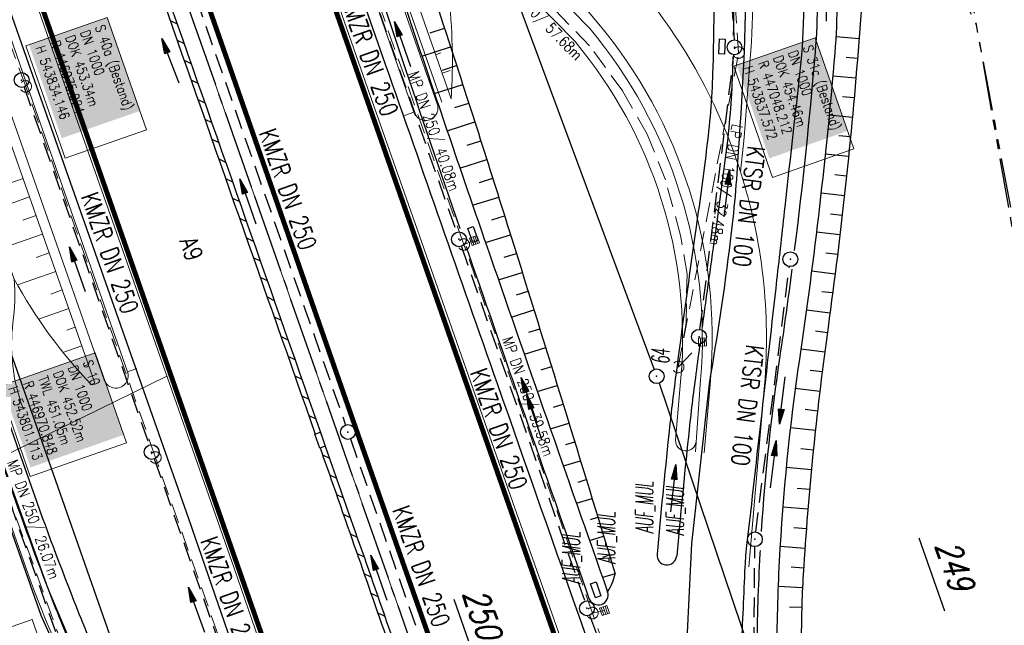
# Model space of a CAD drawing. Extents: x 446740 to 447511, y 442825 to 444215.
# Tile 56 of 94: x 446976 to 447076, y 443779 to 443840. Entities that reach past the tile are written whole.
import ezdxf
from ezdxf.enums import TextEntityAlignment as Align

# ---------------------------------------------------------------- set-up
doc = ezdxf.new("R2010")
doc.units = 0
doc.header["$LTSCALE"] = 2
doc.header["$MEASUREMENT"] = 0
for name, pattern in [('ACHSE', [5.5, 4, -0.5, 0.5, -0.5]), ('AUSGEZOGEN', [0]), ('GESTRICH-X2', [1.5, 1, -0.5]), ('PHANTOMX2', [5, 2.5, -0.5, 0.5, -0.5, 0.5, -0.5])]:
    doc.linetypes.add(name, pattern=pattern)
doc.layers.get('0').update_dxf_attribs({"linetype": 'AUSGEZOGEN'})
for name, color, linetype in [('200_ACHSEN', 7, 'CONTINUOUS'), ('204-FLSTNR-BAB', 7, 'AUSGEZOGEN'), ('204-GRENZL-BAB', 7, 'AUSGEZOGEN'), ('205-FLSTNR-BAB', 7, 'AUSGEZOGEN'), ('205-GRENZL-BAB', 7, 'AUSGEZOGEN'), ('205-GRENZP-BAB', 7, 'AUSGEZOGEN'), ('ACHSETOP', 250, 'ACHSE'), ('ANMERKUNG', 7, 'CONTINUOUS'), ('Beschriftung', 7, 'CONTINUOUS'), ('BOESCHG', 250, 'AUSGEZOGEN'), ('FBRTOP', 250, 'AUSGEZOGEN'), ('GLOBAL', 7, 'CONTINUOUS'), ('Hintergrund', 7, 'CONTINUOUS'), ('Hintergrundplan', 7, 'CONTINUOUS'), ('KANAL', 7, 'GESTRICH-X2'), ('Lichtwellenleiter COLT', 46, 'PHANTOMX2'), ('Lichtwellenleiter GLH', 46, 'PHANTOMX2'), ('MULDE', 250, 'AUSGEZOGEN'), ('PFEIL', 7, 'CONTINUOUS'), ('PFEILTOP', 200, 'AUSGEZOGEN'), ('SCHLITZRINNE', 200, 'AUSGEZOGEN'), ('SCHRIFT', 7, 'AUSGEZOGEN'), ('SCHSYMBOL', 200, 'AUSGEZOGEN'), ('STRASSE', 250, 'AUSGEZOGEN'), ('TEXTO', 4, 'CONTINUOUS'), ('WEG', 250, 'GESTRICH-X2')]:
    doc.layers.add(name, color=color, linetype=linetype)
doc.styles.add('6', font='txt_____.ttf', dxfattribs={"width": 0.8, "height": 1})
doc.styles.add('8', font='txt_____.ttf', dxfattribs={"width": 0.8, "height": 1})
doc.styles.add('ROMANS', font='romans.shx', dxfattribs={"width": 0.8})

# ---------------------------------------------------------------- blocks, each defined once
blk = doc.blocks.new('GST')
at = {"color": 0}
blk.add_circle((0, 0), 0.75, dxfattribs=at)
blk.add_point((0, 0), dxfattribs=at)
blk = doc.blocks.new('10')
blk.add_blockref('GST', (0, 0))
blk = doc.blocks.new('13')
blk.add_lwpolyline([(0.755, 1.218), (-0.748, 1.218), (-0.748, 1.801), (0.755, 1.801)], close=True)
at = {"rotation": 180}
blk.add_blockref('GST', (0, 0), dxfattribs=at)
blk = doc.blocks.new('PFEIL2')
at = {"color": 0}
for p, q in [((0.88, 0.002), (-2.401, -0.012)), ((0.881, -0.271), (0.879, 0.276)), ((0.879, 0.276), (2.429, 0.009)), ((0.911, 0.27), (0.879, 0.265)), ((0.965, 0.261), (0.879, 0.246)), ((1.019, 0.252), (0.879, 0.228)), ((1.073, 0.242), (0.879, 0.209)), ((1.127, 0.233), (0.879, 0.191)), ((1.181, 0.224), (0.879, 0.172)), ((1.235, 0.214), (0.879, 0.154)), ((1.289, 0.205), (0.879, 0.135)), ((1.343, 0.196), (0.879, 0.117)), ((1.397, 0.187), (0.879, 0.098)), ((1.451, 0.177), (0.879, 0.08)), ((1.505, 0.168), (0.879, 0.061)), ((1.559, 0.159), (0.88, 0.043)), ((1.613, 0.149), (0.88, 0.024)), ((1.668, 0.14), (0.88, 0.006)), ((1.722, 0.131), (0.88, -0.013)), ((1.776, 0.121), (0.88, -0.031)), ((1.83, 0.112), (0.88, -0.05)), ((1.884, 0.103), (0.88, -0.068)), ((1.938, 0.094), (0.88, -0.087)), ((1.992, 0.084), (0.88, -0.105)), ((2.046, 0.075), (0.88, -0.124)), ((2.1, 0.066), (0.88, -0.142)), ((2.154, 0.056), (0.88, -0.161)), ((2.208, 0.047), (0.88, -0.179)), ((2.262, 0.038), (0.881, -0.198)), ((2.316, 0.029), (0.881, -0.216)), ((2.37, 0.019), (0.881, -0.235)), ((2.424, 0.01), (0.881, -0.253)), ((2.429, 0.009), (0.881, -0.271))]:
    blk.add_line(p, q, dxfattribs=at)
blk = doc.blocks.new('SK-quadrat Mitte')
at = {"color": 18, "lineweight": 9, "true_color": 0x000000}
for p, q in [((-0.4, 0.4), (-0.4, -0.4)), ((-0.4, 0.4), (0.4, 0.4)), ((-0.2, 0.4), (-0.2, -0.4)), ((0, 0.4), (0, -0.4)), ((0.2, 0.4), (0.2, -0.4)), ((0.4, 0.4), (0.4, -0.4)), ((-0.4, -0.4), (0.4, -0.4))]:
    blk.add_line(p, q, dxfattribs=at)
blk = doc.blocks.new('Schacht')
at = {"color": 18, "lineweight": 9, "true_color": 0x000000}
blk.add_circle((0, 0), 0.779, dxfattribs=at)

msp = doc.modelspace()

# ---------------------------------------------------------------- linework, layer by layer
at = {"layer": '200_ACHSEN', "color": 8, "lineweight": 9, "true_color": 0x7f7f7f}
msp.add_lwpolyline([(446948.136, 443969.096), (446963.289, 443925.808), (447048.9, 443681.259)], dxfattribs=at)
msp.add_lwpolyline([(446948.136, 443969.096), (446963.289, 443925.808), (447048.9, 443681.259)], dxfattribs=at)
at = {"layer": '204-GRENZL-BAB'}
msp.add_line((447066.861, 443787.782), (447069.449, 443780.389), dxfattribs=at)
at = {"layer": '205-FLSTNR-BAB'}
msp.add_line((447019.702, 443781.572), (447021.596, 443776.159), dxfattribs=at)
at = {"layer": '205-GRENZL-BAB', "flags": 128}
for points in [[(446991.161, 443936.597), (447040, 443804.874)], [(446938.808, 443909.082), (447023.182, 443668.438)], [(447040.5, 443803.46), (447072.01, 443710.231)]]:
    msp.add_lwpolyline(points, dxfattribs=at)
at = {"layer": 'ACHSETOP', "color": 0}
msp.add_lwpolyline([(446948.153, 443969.102), (446949.933, 443964.015), (446958.191, 443940.418), (446966.45, 443916.822), (446974.708, 443893.225), (446999.483, 443822.435), (447024.259, 443751.646), (447049.034, 443680.856), (447082.068, 443586.47), (447106.843, 443515.68), (447123.36, 443468.487)], dxfattribs=at)
at = {"layer": 'Beschriftung', "color": 18, "lineweight": 9, "true_color": 0x000000}
for points in [[(446984.555, 443840.577), (446988.541, 443829.165), (446980.297, 443826.285), (446976.31, 443837.697), (446984.555, 443840.577)], [(447056.323, 443838.514), (447060.265, 443827.229), (447052.02, 443824.349), (447048.078, 443835.634), (447056.323, 443838.514)], [(446983.316, 443806.549), (446986.509, 443797.407), (446976.754, 443793.999), (446973.56, 443803.142), (446983.316, 443806.549)], [(446976.943, 443779.487), (446980.709, 443768.705), (446972.465, 443765.825), (446968.698, 443776.607), (446976.943, 443779.487)]]:
    msp.add_lwpolyline(points, close=True, dxfattribs=at)
at = {"layer": 'BOESCHG'}
for p, q in [((447017.283, 443839.009), (447018.742, 443839.485)), ((447058.441, 443838.622), (447060.79, 443838.44)), ((447016.461, 443836.638), (447019.362, 443837.584)), ((447059.465, 443836.541), (447060.632, 443836.447)), ((447018.54, 443835.214), (447019.981, 443835.682)), ((447058.126, 443834.653), (447060.466, 443834.453)), ((447017.737, 443832.854), (447020.598, 443833.779)), ((447059.119, 443832.566), (447060.292, 443832.461)), ((447019.794, 443831.419), (447021.212, 443831.876)), ((447057.759, 443830.689), (447060.11, 443830.469)), ((447019.019, 443829.073), (447021.824, 443829.972)), ((447021.048, 443827.625), (447022.433, 443828.067)), ((447058.741, 443828.594), (447059.92, 443828.478)), ((447020.309, 443825.293), (447023.04, 443826.161)), ((447057.36, 443826.729), (447059.721, 443826.488)), ((447022.301, 443823.829), (447023.645, 443824.255)), ((447058.331, 443824.624), (447059.514, 443824.499)), ((447021.605, 443821.515), (447024.247, 443822.348)), ((447056.929, 443822.772), (447059.3, 443822.511)), ((447023.552, 443820.033), (447024.847, 443820.44)), ((447057.889, 443820.659), (447059.077, 443820.523)), ((447022.909, 443817.739), (447025.445, 443818.531)), ((447056.466, 443818.818), (447058.846, 443818.536)), ((447024.802, 443816.236), (447026.041, 443816.622)), ((447057.415, 443816.697), (447058.606, 443816.551)), ((447024.219, 443813.96), (447026.636, 443814.713)), ((447055.972, 443814.869), (447058.359, 443814.566)), ((447026.053, 443812.437), (447027.231, 443812.803)), ((447058.109, 443812.634), (447057.016, 443812.752)), ((447025.532, 443810.181), (447027.824, 443810.893)), ((447055.447, 443810.923), (447057.84, 443810.6)), ((447027.303, 443808.637), (447028.417, 443808.983)), ((447056.37, 443808.782), (447057.569, 443808.618)), ((447026.846, 443806.403), (447029.009, 443807.073)), ((447054.886, 443806.952), (447057.304, 443806.636)), ((447028.552, 443804.838), (447029.6, 443805.162)), ((447055.823, 443804.805), (447057.051, 443804.652)), ((447028.163, 443802.625), (447030.191, 443803.251)), ((447054.318, 443802.962), (447056.81, 443802.667)), ((447029.802, 443801.038), (447030.781, 443801.34)), ((447055.32, 443800.822), (447056.58, 443800.68)), ((447029.482, 443798.848), (447031.369, 443799.429)), ((447053.821, 443798.963), (447056.362, 443798.692)), ((447031.05, 443797.238), (447031.958, 443797.517)), ((447054.878, 443796.832), (447056.155, 443796.703)), ((447030.804, 443795.071), (447032.545, 443795.605)), ((447053.398, 443794.956), (447055.96, 443794.712)), ((447032.298, 443793.438), (447033.131, 443793.693)), ((447054.496, 443792.835), (447055.777, 443792.721)), ((447032.128, 443791.295), (447033.717, 443791.781)), ((447053.05, 443790.941), (447055.605, 443790.728)), ((447033.546, 443789.637), (447034.302, 443789.868)), ((447054.174, 443788.833), (447055.445, 443788.734)), ((447033.454, 443787.518), (447034.886, 443787.956)), ((447052.775, 443786.92), (447055.297, 443786.74)), ((447034.793, 443785.837), (447035.469, 443786.043)), ((447036.051, 443784.129), (447034.78, 443783.747)), ((447053.913, 443784.825), (447055.161, 443784.745)), ((447052.575, 443782.864), (447055.049, 443782.748)), ((447053.74, 443780.785), (447054.973, 443780.749))]:
    msp.add_line(p, q, dxfattribs=at)
at = {"layer": 'BOESCHG', "flags": 128}
msp.add_lwpolyline([(446985.793, 443925.627, -0.012422), (446999.221, 443896.983, -0.023851), (447003.926, 443884.701, -0.00039), (447010.15, 443865.752, -0.000268), (447019.186, 443838.121, -0.00319), (447025.508, 443818.326, -0.001852), (447036.051, 443784.129)], format="xyb", dxfattribs=at)
at = {"layer": 'BOESCHG'}
msp.add_lwpolyline([(447057.58, 443883.402, 0.001135), (447057.977, 443879.12, 0.002966), (447058.143, 443877.483, 0.040248), (447060.561, 443864.717, -0.061358), (447061.795, 443856.265, -0.019821), (447061.73, 443852.472, -0.005211), (447060.761, 443838.08, -0.014895), (447057.641, 443809.153, 0.017804), (447055.172, 443784.936, 0.015344), (447054.925, 443777.947, 0.004096), (447055.018, 443751.754, 0.026542), (447055.452, 443745.073, 0.012024), (447057.541, 443730.451)], format="xyb", dxfattribs=at)
msp.add_arc((447030.643, 443785.327), 5.539, 326.97418, 347.50611, dxfattribs=at)
at = {"layer": 'FBRTOP', "color": 0, "const_width": 0.5}
for points in [[(447118.971, 443523.408, 0), (447120.057, 443520.305, 0.000001), (447128.316, 443496.708, -0.000001), (447136.574, 443473.112)], [(446961.367, 443973.726, -0.000008), (446963.147, 443968.64, -0.000007), (446967.276, 443956.841, 0.000013), (446971.405, 443945.042, 0.000013), (446975.535, 443933.245, -0.000019), (446979.664, 443921.447, -0.000006), (446983.793, 443909.648, 0.000004), (446987.922, 443897.849, 0.000002), (447000.31, 443862.454, 0.000002), (447012.697, 443827.06, 0.000004), (447025.085, 443791.665, -0.000006), (447037.473, 443756.271, 0), (447039.084, 443751.668, 0.000003)], [(446950.07, 443969.773, 0.000089), (446952.953, 443961.485, 0.000026), (446968.558, 443916.655, 0.000443), (446969.471, 443914.039, 0.00013), (446975.672, 443896.342, -0.000082), (446985.547, 443868.172, -0.00001), (446990.142, 443855.056, -0.000011), (446994.25, 443843.328, -0.000533), (447001.752, 443821.837, 0.000455), (447010.521, 443796.702, 0.000701), (447018.513, 443773.963, -0.000624), (447027.494, 443748.425, -0.000234), (447028.928, 443744.324, 0.000022), (447043.87, 443701.542, 0.000434), (447045.613, 443696.566, 0.000135), (447051.241, 443680.557)], [(446934.939, 443964.477, -0.000008), (446936.719, 443959.39, -0.000007), (446940.848, 443947.592, 0.000013), (446944.977, 443935.794, 0.000013), (446949.106, 443923.995, -0.000019), (446953.236, 443912.197, -0.000006), (446957.365, 443900.399, 0.000004), (446961.494, 443888.601, 0.000002), (446973.881, 443853.206, 0.000002), (446986.269, 443817.81, 0.000004), (446998.657, 443782.416, -0.000006), (447011.045, 443747.021, -0.000001), (447016.033, 443732.768, 0.000003)]]:
    msp.add_lwpolyline(points, format="xyb", dxfattribs=at)
at = {"layer": 'FBRTOP', "color": 0}
msp.add_lwpolyline([(446964.221, 443974.725, 0.000003), (446967.365, 443965.643, 0.00002), (446968.622, 443962.013, 0.001124), (446976.568, 443939.234, -0.000442), (446996.834, 443881.391), (447012.742, 443835.838, 0.000388), (447024.088, 443803.43, 0.00025), (447041.743, 443753.205)], format="xyb", dxfattribs=at)
at = {"layer": 'FBRTOP', "color": 0, "flags": 128}
msp.add_lwpolyline([(446971.217, 443851.087), (446976.341, 443836.546), (446984.571, 443813.112), (446992.782, 443789.739), (447001.122, 443765.641), (447009.39, 443742.174), (447013.054, 443731.734)], dxfattribs=at)
at = {"layer": 'FBRTOP'}
msp.add_lwpolyline([(447043.275, 443760.918), (447043.286, 443776.07), (447043.827, 443787.19), (447045.609, 443803.405)], dxfattribs=at)
at = {"layer": 'Hintergrund', "color": 254, "lineweight": 18, "true_color": 0xcccccc}
for p, q in [((447014.605, 443833.955), (447004.938, 443861.621)), ((447017.851, 443836.79), (447018.365, 443836.969)), ((447018.511, 443834.902), (447019.318, 443835.185)), ((447015.649, 443830.975), (447014.605, 443833.955)), ((447015.654, 443830.96), (447014.71, 443830.629)), ((446976.016, 443824.248), (446974.669, 443823.775)), ((446976.678, 443822.361), (446972.65, 443820.947)), ((446977.34, 443820.474), (446976.002, 443820.004)), ((446978.003, 443818.586), (446974, 443817.182)), ((446978.665, 443816.699), (446977.335, 443816.232)), ((446979.327, 443814.812), (446975.448, 443813.451)), ((446979.99, 443812.925), (446978.819, 443812.514)), ((446980.652, 443811.038), (446977.589, 443809.963)), ((446981.314, 443809.151), (446980.471, 443808.855)), ((446981.976, 443807.264), (446980.066, 443806.595)), ((446982.637, 443805.376), (446982.238, 443805.236)), ((446990.61, 443804.165), (446972.593, 443795.358)), ((446986.609, 443804.628), (446987.553, 443804.959)), ((446982.925, 443803.338), (446983.304, 443803.471))]:
    msp.add_line(p, q, dxfattribs=at)
for points in [[(447045.08, 443796.388), (447045.715, 443803.736, 0.198133), (447034.241, 443840.1), (447031.446, 443843.439, -0.068573), (447027.095, 443850.378, -0.001832), (447026.958, 443850.687, 0.178534), (447025.514, 443852.179), (447021.315, 443854.199, -0.198913), (447019.785, 443855.91), (446976.637, 443979.071, -0.187649)], [(446973.326, 443977.912), (447016.894, 443853.511, -0.092735), (447019.424, 443832.298)], [(446924.217, 443960.724), (446924.339, 443960.344), (446925.837, 443955.571), (446927.122, 443950.723), (446928.798, 443946.012), (446930.379, 443941.268), (446932.009, 443936.542), (446933.601, 443931.801), (446935.372, 443927.124), (446935.7, 443926.102), (446945.181, 443898.773), (446958.291, 443860.982), (446959.93, 443856.258), (446961.573, 443851.536), (446963.22, 443846.815), (446964.869, 443842.095), (446965.847, 443839.304), (446966.685, 443837.433), (446968.423, 443832.743), (446975.129, 443814.03, -0.048938), (446974.989, 443809.593, 0.113003), (446975.807, 443801.512), (446976.063, 443800.822)], [(447049.691, 443835.503), (447049.138, 443828.375), (447048.764, 443824.904, 0.097186), (447038.458, 443843.63, -0.09023), (447031.382, 443856.077), (447020.225, 443887.89)], [(447049.691, 443835.503, 0.079036), (447047.653, 443862.976, -0.007043), (447047.315, 443864.502)], [(447044.185, 443796.492), (447044.718, 443803.823, 0.198153), (447033.472, 443839.46), (447018.633, 443854.597)], [(447042.182, 443797.7), (447042.726, 443803.995, 0.197723), (447031.988, 443838.117), (447016.894, 443853.511)], [(446897.6, 443843.067), (446898.469, 443840.587, 0.197945), (446910.127, 443827.503), (446957.397, 443804.54, -0.198221), (446967.534, 443793.163), (446971.143, 443782.864, 0.096812), (446989.793, 443750.488)], [(447015.654, 443830.96, 1), (447018.014, 443831.786)], [(447049.614, 443784.831), (447051.195, 443803.266, 0.099041), (447048.764, 443824.904)], [(446982.925, 443803.338, -0.067137), (446975.129, 443814.03)], [(446967.152, 443810.886), (446976.333, 443784.683, 0.045108), (446983.643, 443768.558, 0.044349), (446993.683, 443753.975), (447000.667, 443745.539)], [(446984.25, 443803.802, 1), (446986.609, 443804.628)], [(447042.182, 443797.7, 0.967433), (447044.259, 443797.52)]]:
    msp.add_lwpolyline(points, format="xyb", dxfattribs=at)
for points in [[(446967.66, 443975.929), (446972.65, 443961.588), (446972.921, 443960.734), (446981.853, 443935.176), (446989.468, 443913.443), (446998.87, 443886.63), (447007.299, 443862.443), (447016.965, 443834.78), (447018.008, 443831.802)], [(446968.131, 443976.094), (446973.124, 443961.746), (446973.395, 443960.892), (446982.325, 443935.341), (446989.94, 443913.608), (446999.342, 443886.795), (447007.771, 443862.608), (447017.437, 443834.945), (447018.48, 443831.967)], [(446969.075, 443976.424), (446974.073, 443962.061), (446974.344, 443961.209), (446983.269, 443935.671), (446990.883, 443913.939), (447000.286, 443887.125), (447008.715, 443862.937), (447018.381, 443835.275), (447019.424, 443832.298)], [(446948.136, 443969.096), (446963.289, 443925.808), (447048.9, 443681.259)], [(446931.127, 443963.143), (446935.752, 443949.918), (446944.508, 443924.8), (446951.196, 443905.817), (446961.721, 443875.748), (446970.434, 443850.942), (446977.309, 443831.13), (446985.117, 443808.885), (446986.607, 443804.627)], [(446927.823, 443961.987), (446932.448, 443948.763), (446941.205, 443923.642), (446947.894, 443904.657), (446958.418, 443874.589), (446967.13, 443849.788), (446974.005, 443829.977), (446981.815, 443807.726), (446983.304, 443803.471)], [(446928.767, 443962.317), (446933.392, 443949.093), (446942.149, 443923.973), (446948.837, 443904.989), (446959.362, 443874.92), (446968.074, 443850.118), (446974.949, 443830.306), (446982.758, 443808.057), (446984.248, 443803.801)], [(446968.149, 443812.004), (446972.855, 443798.453), (446978.576, 443782.629), (446982.423, 443773.521), (446985.827, 443766.335), (446994.795, 443754.957)]]:
    msp.add_lwpolyline(points, dxfattribs=at)
at = {"layer": 'Hintergrundplan', "color": 254, "lineweight": 18, "true_color": 0xcccccc}
for p, q in [((447004.938, 443861.621), (447014.605, 443833.955)), ((446970.434, 443850.942), (446977.309, 443831.13)), ((447017.851, 443836.79), (447018.365, 443836.969)), ((447018.511, 443834.902), (447019.318, 443835.185)), ((447014.605, 443833.955), (447015.649, 443830.975)), ((446977.309, 443831.13), (446985.117, 443808.885)), ((447015.654, 443830.96), (447014.71, 443830.629)), ((446976.016, 443824.248), (446974.669, 443823.775)), ((446976.678, 443822.361), (446972.65, 443820.947)), ((446977.34, 443820.474), (446976.002, 443820.004)), ((446978.003, 443818.586), (446974, 443817.182)), ((446978.665, 443816.699), (446977.335, 443816.232)), ((446979.327, 443814.812), (446975.448, 443813.451)), ((446979.99, 443812.925), (446978.819, 443812.514)), ((446980.652, 443811.038), (446977.589, 443809.963)), ((446981.314, 443809.151), (446980.471, 443808.855)), ((446985.117, 443808.885), (446986.607, 443804.627)), ((446981.976, 443807.264), (446980.066, 443806.595)), ((446982.637, 443805.376), (446982.238, 443805.236)), ((446990.61, 443804.165), (446972.593, 443795.358)), ((446986.609, 443804.628), (446987.553, 443804.959)), ((446982.925, 443803.338), (446983.304, 443803.471))]:
    msp.add_line(p, q, dxfattribs=at)
for points in [[(447045.08, 443796.388), (447045.715, 443803.736, 0.198133), (447034.241, 443840.1), (447031.446, 443843.439, -0.068573), (447027.095, 443850.378, -0.001832), (447026.958, 443850.687, 0.178534), (447025.514, 443852.179), (447021.315, 443854.199, -0.198913), (447019.785, 443855.91), (446976.637, 443979.071, -0.187649)], [(446973.326, 443977.912), (447016.894, 443853.511, -0.092735), (447019.424, 443832.298)], [(446924.217, 443960.724), (446924.339, 443960.344), (446925.837, 443955.571), (446927.122, 443950.723), (446928.798, 443946.012), (446930.379, 443941.268), (446932.009, 443936.542), (446933.601, 443931.801), (446935.372, 443927.124), (446935.7, 443926.102), (446945.181, 443898.773), (446958.291, 443860.982), (446959.93, 443856.258), (446961.573, 443851.536), (446963.22, 443846.815), (446964.869, 443842.095), (446965.847, 443839.304), (446966.685, 443837.433), (446968.423, 443832.743), (446975.129, 443814.03, -0.048938), (446974.989, 443809.593, 0.113003), (446975.807, 443801.512), (446976.063, 443800.822)], [(447049.691, 443835.503), (447049.138, 443828.375), (447048.764, 443824.904, 0.097186), (447038.458, 443843.63, -0.09023), (447031.382, 443856.077), (447020.225, 443887.89)], [(447049.691, 443835.503, 0.079036), (447047.653, 443862.976, -0.007043), (447047.315, 443864.502)], [(447044.185, 443796.492), (447044.718, 443803.823, 0.198153), (447033.472, 443839.46), (447018.633, 443854.597)], [(446897.6, 443843.067), (446898.469, 443840.587, 0.197945), (446910.127, 443827.503), (446957.397, 443804.54, -0.198221), (446967.534, 443793.163), (446971.143, 443782.864, 0.096812), (446989.793, 443750.488)], [(447015.654, 443830.96, 1), (447018.014, 443831.786)], [(447049.614, 443784.831), (447051.195, 443803.266, 0.099041), (447048.764, 443824.904)], [(446982.925, 443803.338, -0.067137), (446975.129, 443814.03)], [(446967.152, 443810.886), (446976.333, 443784.683, 0.045108), (446983.643, 443768.558, 0.044349), (446993.683, 443753.975), (447000.667, 443745.539)], [(446984.25, 443803.802, 1), (446986.609, 443804.628)], [(447042.182, 443797.7, 0.967433), (447044.259, 443797.52)]]:
    msp.add_lwpolyline(points, format="xyb", dxfattribs=at)
for points in [[(446967.66, 443975.929), (446972.65, 443961.588), (446972.921, 443960.734), (446981.853, 443935.176), (446989.468, 443913.443), (446998.87, 443886.63), (447007.299, 443862.443), (447016.965, 443834.78), (447018.008, 443831.802)], [(446968.131, 443976.094), (446973.124, 443961.746), (446973.395, 443960.892), (446982.325, 443935.341), (446989.94, 443913.608), (446999.342, 443886.795), (447007.771, 443862.608), (447017.437, 443834.945), (447018.48, 443831.967)], [(446969.075, 443976.424), (446974.073, 443962.061), (446974.344, 443961.209), (446983.269, 443935.671), (446990.883, 443913.939), (447000.286, 443887.125), (447008.715, 443862.937), (447018.381, 443835.275), (447019.424, 443832.298)], [(446961.878, 443973.905), (446966.838, 443959.653), (446967.11, 443958.796), (446976.071, 443933.155), (446983.687, 443911.417), (446993.088, 443884.609), (447001.515, 443860.428), (447011.183, 443832.76), (447016.644, 443817.17), (447025.668, 443791.374), (447028.736, 443782.745), (447034.215, 443767.018), (447035.11, 443764.555), (447044.174, 443738.598)], [(446948.136, 443969.096), (446963.289, 443925.808), (447048.9, 443681.259)], [(446934.548, 443964.34), (446939.173, 443951.115), (446947.929, 443925.999), (446954.616, 443907.018), (446965.142, 443876.947), (446973.857, 443852.137), (446980.732, 443832.324), (446988.537, 443810.086), (446997.416, 443784.716), (447004.888, 443762.982), (447021.434, 443716.029)], [(446927.823, 443961.987), (446932.448, 443948.763), (446941.205, 443923.642), (446947.894, 443904.657), (446958.418, 443874.589), (446967.13, 443849.788), (446974.005, 443829.977), (446981.815, 443807.726), (446983.304, 443803.471)], [(446928.767, 443962.317), (446933.392, 443949.093), (446942.149, 443923.973), (446948.837, 443904.989), (446959.362, 443874.92), (446968.074, 443850.118), (446974.949, 443830.306), (446982.758, 443808.057), (446984.248, 443803.801)], [(446968.149, 443812.004), (446972.855, 443798.453), (446978.576, 443782.629), (446982.423, 443773.521), (446985.827, 443766.335), (446994.795, 443754.957)]]:
    msp.add_lwpolyline(points, dxfattribs=at)
at = {"layer": 'Hintergrundplan', "color": 92, "lineweight": 9, "true_color": 0x00b400}
msp.add_lwpolyline([(447042.182, 443797.7), (447042.726, 443803.995, 0.197723), (447031.988, 443838.117), (447016.894, 443853.511)], format="xyb", dxfattribs=at)
at = {"layer": 'KANAL', "color": 92, "lineweight": 9, "true_color": 0x00b400}
for p, q in [((446976.287, 443833.578, 453.34), (446957.435, 443885.082, 452.86)), ((447048.575, 443837.004, 454.463), (447046.975, 443860.482, 454.423)), ((447020.715, 443817.528, 453.73), (447007.363, 443855.32, 453.477)), ((447033.446, 443837.693), (447028.412, 443842.914)), ((447036.837, 443833.074), (447033.446, 443837.693)), ((447042.447, 443805.11, 454.284), (447048.575, 443837.004, 454.463)), ((446989.44, 443795.925, 453.495), (446976.287, 443833.578, 453.34)), ((447039.295, 443828.717), (447036.837, 443833.074)), ((447041.149, 443824.106), (447039.295, 443828.717)), ((447042.689, 443818.457), (447041.149, 443824.106)), ((447043.342, 443814.56), (447042.689, 443818.457)), ((447033.749, 443780.152, 453.879), (447020.715, 443817.528, 453.73)), ((447043.247, 443809.558), (447043.342, 443814.56)), ((447042.447, 443805.11, 454.284), (447043.247, 443809.558)), ((446980.102, 443776.633, 452.91), (446971.211, 443801.145, 452.524)), ((447002.778, 443758.229, 453.559), (446989.44, 443795.925, 453.495)), ((447041.991, 443756.896, 453.999), (447033.749, 443780.152, 453.879))]:
    msp.add_line(p, q, dxfattribs=at)
at = {"layer": 'KANAL'}
for p, q in [((447046.688, 443860.219), (447048.125, 443838.281)), ((447007.219, 443855.156), (447019.969, 443818.781)), ((446992.563, 443845.344), (447008.719, 443799.219)), ((447044.656, 443808.906), (447048.094, 443836.781)), ((446976.125, 443833.5), (446988.813, 443797.188)), ((446962.625, 443825.406), (446979.438, 443777.906)), ((447020.469, 443817.344), (447032.969, 443781.344)), ((447050.313, 443788.375), (447053.719, 443815.313)), ((447009.219, 443797.813), (447018.625, 443770.813)), ((446989.313, 443795.781), (447002.125, 443759.469)), ((447049.938, 443758.719), (447050.219, 443786.875)), ((447033.469, 443779.938), (447041.344, 443758.125))]:
    msp.add_line(p, q, dxfattribs=at)
at = {"layer": 'KANAL', "color": 92, "lineweight": 18, "true_color": 0x00b400}
for p, q in [((447020.715, 443817.528, 453.73), (447021.785, 443817.948, 453.469)), ((447042.447, 443805.11, 454.284), (447044.904, 443807.651, 453.958)), ((447033.749, 443780.152, 453.879), (447034.971, 443780.401, 453.544))]:
    msp.add_line(p, q, dxfattribs=at)
at = {"layer": 'Lichtwellenleiter COLT', "flags": 128}
msp.add_lwpolyline([(447064.422, 443864.573), (447068.91, 443847.52), (447072.67, 443839.81), (447077.26, 443813.73), (447077.84, 443780.36), (447075.72, 443742.94), (447074.53, 443724.68), (447075.39, 443709.36), (447080.92, 443680.16), (447086.78, 443661.15), (447091.97, 443646.45), (447103.37, 443614.36), (447120.37, 443564.47), (447134.53, 443522.63), (447135.945, 443518.731), (447149.92, 443480.21), (447172.73, 443414.51), (447188.84, 443369.58), (447210.94, 443306.43), (447229.77, 443252.99), (447235.06, 443236.42), (447240.37, 443221.29), (447249.63, 443193.81), (447256.61, 443173.59), (447271.46, 443133.27), (447287.88, 443081.86), (447309.84, 443012.75), (447321.17, 442970.28), (447336.85, 442908.82), (447338.173, 442903.098)], dxfattribs=at)
at = {"layer": 'Lichtwellenleiter GLH', "flags": 128}
msp.add_lwpolyline([(447064.425, 443864.352), (447065.727, 443855.302), (447068.997, 443847.784), (447072.274, 443841.889), (447077.231, 443815.469), (447078.194, 443786.822), (447077.093, 443765.202), (447087.419, 443659.693), (447115.326, 443580.92)], dxfattribs=at)
at = {"layer": 'MULDE', "flags": 128}
for points in [[(446975.259, 443953.348, -0.002301), (446983.394, 443932.114, -0.005213), (446986.851, 443922.671, -0.00011), (447000.639, 443883.717, -0.002691), (447001.199, 443882.105, -0.001547), (447003.216, 443876.143, 0.000236), (447016.297, 443837.127, 0.002376), (447023, 443817.478, 0.001324), (447035.287, 443782.308, 0.001324)], [(447044.076, 443860.463, -0.01688), (447045.748, 443853.584, -0.046257), (447046.02, 443851.171, -0.011956), (447045.956, 443835.441, -0.02362), (447045.362, 443827.567, -0.004796), (447044.27, 443819.344, 0.002623), (447042.202, 443804.272, 0.006731), (447041.489, 443798.247, 0.003342), (447040.303, 443786.126, 0.003342)], [(447058.176, 443857.124, -0.008107), (447058.528, 443842.291, -0.022848), (447058.324, 443836.948, -0.015678), (447054.734, 443805.915, 0.023631), (447052.692, 443785.419, 0.012337), (447052.427, 443775.736, 0.005092), (447052.603, 443752.173, 0.034346), (447053.253, 443744.658, 0.016394), (447056.242, 443728.931, 0.016394)]]:
    msp.add_lwpolyline(points, format="xyb", dxfattribs=at)
at = {"layer": 'MULDE'}
for points in [[(446973.395, 443952.624, -0.002301), (446981.523, 443931.407, -0.005213), (446984.965, 443922.003, -0.00011), (446998.754, 443883.05, -0.002691), (446999.307, 443881.459, -0.001547), (447001.319, 443875.508, 0.000236), (447014.401, 443836.491, 0.002093), (447020.301, 443819.162, 0.001324)], [(446950.228, 443882.252, 0.04582), (446948.791, 443880.251, 0.087376), (446947.941, 443877.974, 0.02973), (446947.507, 443874.479, 0.075769), (446947.65, 443872.843, 0.019142), (446948.681, 443869.213, 0.00323), (446955.605, 443848.426, 0.002108), (446974.71, 443793.048, 0.009418), (446979.284, 443780.719, 0.012166), (446982.354, 443773.426, 0.02146), (446984.395, 443769.365, 0.018846), (446984.853, 443768.611, 0.001561), (446990.251, 443760.497, 0.020586), (446995.86, 443752.827, 0.007314), (446999.857, 443747.956, 0.015038)], [(446951.474, 443880.625, 0.036809), (446950.515, 443879.238, 0.087376), (446949.907, 443877.61, 0.02973), (446949.503, 443874.351, 0.075769), (446949.594, 443873.315, 0.019142), (446950.583, 443869.833, 0.00323), (446957.499, 443849.07, 0.002108), (446976.598, 443793.708, 0.009418), (446981.146, 443781.449, 0.012166), (446984.178, 443774.247, 0.02146), (446986.141, 443770.339, 0.018846), (446986.521, 443769.714, 0.001561), (446991.913, 443761.611, 0.020586), (446997.424, 443754.073, 0.015038), (447005.717, 443744.279, 0.015038)], [(447046.002, 443861.001, -0.01688), (447047.706, 443853.991, -0.046257), (447048.02, 443851.211, -0.009394), (447048.033, 443838.775, -0.02362)], [(447056.178, 443857.044, -0.008107), (447056.529, 443842.276, -0.022848), (447056.332, 443837.116, -0.010223), (447054.219, 443816.935, 0.023631)], [(447047.986, 443836.574, -0.000899), (447047.955, 443835.385, -0.02362), (447047.348, 443827.323, -0.004796), (447046.25, 443819.062, 0.001728), (447044.871, 443809.148, 0.006731)], [(447020.922, 443817.364, 0.000065), (447021.11, 443816.823, 0.001324), (447033.401, 443781.644, 0.001324)], [(447053.978, 443815.038, -0.004492), (447052.755, 443806.207, 0.020316), (447050.865, 443788.434, 0.012337)], [(447044.613, 443807.231, 0.000561), (447044.184, 443804.01, 0.006731), (447043.478, 443798.039, 0.003342), (447042.295, 443785.944, 0.003342)], [(447050.746, 443786.48, 0.001089), (447050.694, 443785.523, 0.012337), (447050.427, 443775.741, 0.003642), (447050.504, 443758.859, 0.034346)]]:
    msp.add_lwpolyline(points, format="xyb", dxfattribs=at)
for centre, start, end in [((447041.299, 443786.035), 174.79407, 354.79407), ((447034.344, 443781.976), 199.41038, 19.41038)]:
    msp.add_arc(centre, 1, start, end, dxfattribs=at)
at = {"layer": 'SCHLITZRINNE'}
for p, q in [((446990.934, 443840.255), (446991.639, 443839.916)), ((446991.636, 443838.252), (446992.341, 443837.913)), ((446992.339, 443836.249), (446993.044, 443835.909)), ((446993.041, 443834.246), (446993.746, 443833.906)), ((446993.744, 443832.243), (446994.449, 443831.903)), ((446994.446, 443830.24), (446995.151, 443829.9)), ((446995.149, 443828.236), (446995.854, 443827.897)), ((446995.851, 443826.233), (446996.556, 443825.894)), ((446996.554, 443824.23), (446997.259, 443823.891)), ((446997.256, 443822.227), (446997.961, 443821.888)), ((446997.959, 443820.224), (446998.664, 443819.885)), ((446998.661, 443818.221), (446999.366, 443817.882)), ((446999.364, 443816.218), (447000.069, 443815.879)), ((447000.066, 443814.215), (447000.771, 443813.876)), ((447000.769, 443812.212), (447001.474, 443811.873)), ((447001.471, 443810.209), (447002.176, 443809.87)), ((447002.174, 443808.206), (447002.878, 443807.866)), ((447002.876, 443806.203), (447003.581, 443805.863)), ((447003.579, 443804.2), (447004.283, 443803.86)), ((447004.281, 443802.197), (447004.986, 443801.857)), ((447004.984, 443800.194), (447005.688, 443799.854)), ((447006.388, 443796.188), (447007.093, 443795.848)), ((447007.09, 443794.185), (447007.794, 443793.846)), ((447007.79, 443792.183), (447008.494, 443791.844)), ((447008.49, 443790.181), (447009.194, 443789.842)), ((447009.189, 443788.18), (447009.893, 443787.841)), ((447009.887, 443786.179), (447010.591, 443785.84)), ((447010.586, 443784.177), (447011.29, 443783.839)), ((447011.284, 443782.176), (447011.988, 443781.837)), ((447011.983, 443780.175), (447012.686, 443779.836))]:
    msp.add_line(p, q, dxfattribs=at)
for points in [[(446946.636, 443968.571, 0.000016), (446947.849, 443965.085, 0.000199), (446950.544, 443957.352, 0.000027), (446955.553, 443942.997, 0.000044), (446958.667, 443934.078, 0.000101), (446962.051, 443924.393, 0.000084), (446966.153, 443912.669, 0.000975), (446970.092, 443901.486, -0.001001), (446974.031, 443890.303, -0.000613), (446978.162, 443878.453, 0.000574), (446982.293, 443866.603, 0.000043), (446985.962, 443856.119, 0.000041), (446989.821, 443845.1, 0.000098), (446990.721, 443842.532, -0.000006), (447006.522, 443797.477, -0.000336), (447009.233, 443789.73, -0.000126), (447016.458, 443769.022)], [(446989.455, 443844.474, 0.000081), (446990.199, 443842.349, -0.000005), (447005.644, 443798.31, -0.000336)], [(447006.142, 443796.891, -0.000318), (447008.711, 443789.547, -0.00012), (447015.595, 443769.818, -0.000126)]]:
    msp.add_lwpolyline(points, format="xyb", dxfattribs=at)
at = {"layer": 'SCHSYMBOL'}
for points in [[(447047.212, 443838.358), (447047.143, 443836.856), (447046.56, 443836.883), (447046.629, 443838.384)], [(447006.167, 443798.492), (447006.663, 443797.074), (447006.113, 443796.881), (447005.617, 443798.3)], [(447034.059, 443781.693), (447033.562, 443783.112), (447034.112, 443783.304), (447034.609, 443781.886)]]:
    msp.add_lwpolyline(points, close=True, dxfattribs=at)
at = {"layer": 'STRASSE'}
for points in [[(446994.841, 443941.603, -0.000001), (446989.039, 443958.198, -0.000032)], [(447062.812, 443984.485, 0.000031), (447067.774, 443953.189, 0.000135), (447068.931, 443945.908, 0.000002), (447074.525, 443910.767, 0.000014), (447075.333, 443905.695, 0.000003), (447075.577, 443904.158, 0.000002), (447075.88, 443902.258, 0.000405)], [(447056.172, 444006.907, 0.000256), (447057.959, 443995.782, 0.000007), (447066.417, 443943.312, -0.000072), (447067.235, 443938.233, -0.000506), (447069.899, 443921.568, 0.000383), (447073.414, 443899.55, 0.002551), (447074.205, 443894.777, 0.000503), (447078.363, 443870.591, 0.006787), (447082.529, 443848.311, 0.026597), (447083.97, 443842.705, 0.011408), (447085.657, 443837.742, 0.003012), (447092.583, 443819.14, 0.000539), (447102.034, 443794.298, 0.00389), (447103.374, 443790.868, 0.002567), (447104.913, 443787.074, -0.001252), (447108.088, 443779.304, -0.003407), (447110.594, 443773.006, -0.003634)], [(447004.522, 443984.274, 0.013483), (447005.141, 443982.442, 0.018379), (447005.68, 443981.13, 0.004639), (447006.593, 443979.168, 0.048663), (447006.7, 443978.991, 0.04272), (447007.105, 443978.534, 0.00936), (447009.154, 443976.656, 0.010751), (447010.735, 443975.32, -0.0134), (447011.997, 443974.242, -0.03425), (447013.574, 443972.611, -0.021464), (447015.785, 443969.746, -0.019911), (447017.514, 443967.075, -0.044873), (447018.123, 443965.798, -0.004791), (447019.374, 443962.326, -0.000504), (447030.905, 443929.214, -0.000095), (447044.341, 443890.484, 0.000368), (447047.811, 443880.499, 0.001539), (447048.2, 443879.394, -0.000545), (447049.304, 443876.275, -0.023323), (447050.243, 443873.158, -0.004484), (447054.215, 443856.708, -0.047748), (447055.15, 443849.699, -0.025986), (447054.957, 443836.728)], [(447045.609, 443803.405, 0.011594), (447047.758, 443817.882, 0.018538), (447048.554, 443827.003, 0.018351), (447049.385, 443847.234, 0.028572)], [(447054.957, 443836.728, -0.000127), (447053.255, 443821.355, -0.000264), (447052.428, 443813.935, -0.00046), (447049.385, 443787, 0.009424), (447049.26, 443785.683, 0.007359), (447049.21, 443784.864, 0.000714), (447048.831, 443776.411, 0.000002), (447048.799, 443775.687, 0.00068), (447048.799, 443775.685, 0.000017), (447048.796, 443775.617, 0.000006), (447048.789, 443775.439, 0.000047), (447048.788, 443775.416, 0.000003), (447048.773, 443775.042, 0.003133), (447048.726, 443773.666, 0.001293), (447048.642, 443770.33, 0.00373), (447048.592, 443767.047, 0.002772), (447048.582, 443762.629, 0.002765), (447048.607, 443759.813, 0.0033), (447048.656, 443757.454, 0.004156), (447048.747, 443754.923, 0.004426), (447048.873, 443752.549, 0.002924)]]:
    msp.add_lwpolyline(points, format="xyb", dxfattribs=at)
msp.add_lwpolyline([(446978.811, 443777.804), (446977.838, 443779.92), (446953.977, 443847.794), (446944.372, 443875.211)], dxfattribs=at)
at = {"layer": 'WEG', "flags": 128}
msp.add_lwpolyline([(446976.819, 443622.809, 0.003478), (446990.635, 443633.804, 0.004455), (447000.398, 443641.83, 0.000244), (447009.149, 443649.163, 0.00383), (447009.702, 443649.634, 0.029535), (447011.872, 443651.748, 0.030309), (447013.725, 443654.045, 0.044337), (447014.902, 443656.056, 0.024922), (447016.481, 443659.884, 0.020172), (447017.405, 443662.859, 0.030072), (447017.821, 443664.908, 0.045014), (447017.963, 443667.723, 0.03518), (447017.568, 443671.304, 0.019616), (447016.56, 443675.826, 0.016896), (447015.009, 443680.976, 0.009595), (447013.503, 443685.161, 0.006158), (447010.953, 443691.603, 0.021057), (447006.381, 443701.537, 0.034412), (447002.925, 443707.273, 0.024481), (446996.978, 443714.936, 0.010018), (446981.195, 443732.608, 0.000195), (446953.17, 443762.726, 0.000666), (446944.962, 443771.517, 0.000046), (446941.056, 443775.688, 0.000009), (446922.08, 443795.949, 0.001109), (446881.764, 443838.802, 0.00487), (446872.464, 443848.453, 0.033993), (446870.176, 443850.485, 0.027932), (446867.108, 443852.595, 0.056779), (446865.132, 443853.509, 0.044375), (446862.423, 443854.146, 0.066457), (446859.151, 443854.177, 0.07715), (446856.435, 443853.405, 0.026945), (446855.343, 443852.829, 0.005039), (446849.713, 443849.386, 0.024312), (446844.157, 443845.523, 0.01939), (446837.642, 443840.09)], format="xyb", dxfattribs=at)

# ---------------------------------------------------------------- block references
at = {"layer": '205-GRENZP-BAB', "rotation": 289.2892292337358}
msp.add_blockref('GST', (447040.261, 443804.171), dxfattribs=at)
at = {"layer": 'KANAL', "xscale": 0.75, "yscale": 0.75}
for p in [(447048.575, 443837.004), (446976.287, 443833.578), (447020.715, 443817.528), (447042.447, 443805.11), (446989.44, 443795.925), (447033.749, 443780.152)]:
    msp.add_blockref('Schacht', p, dxfattribs=at)
at = {"layer": 'KANAL'}
for p, rotation in [((447021.785, 443817.948), 199.2688247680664), ((447044.904, 443807.651), 181.5913833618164), ((447034.971, 443780.401), 199.2688247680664)]:
    msp.add_blockref('SK-quadrat Mitte', p, dxfattribs=dict(at, rotation=rotation))
at = {"layer": 'PFEIL'}
for p, rotation in [((447014.502, 443837.87), 109.3136999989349), ((447047.359, 443822.736), 82.98120000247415), ((446998.819, 443821.902), 109.2913000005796), ((446981.519, 443815.02), 109.2535000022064), ((447027.321, 443801.752), 109.1237000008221), ((447053.012, 443801.716), 262.7749999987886), ((447012.105, 443783.728), 109.2321999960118), ((446993.597, 443780.474), 109.4496000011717)]:
    msp.add_blockref('PFEIL2', p, dxfattribs=dict(at, rotation=rotation))
at = {"layer": 'PFEILTOP'}
for p, rotation in [((447057.438, 443842.576), 90), ((446990.953, 443836.169), 110.6997374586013), ((447027.826, 443800.058), 108.4378843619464), ((447052.068, 443795.236), 82.30268029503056), ((447041.933, 443792.812), 83.04647125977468)]:
    msp.add_blockref('PFEIL2', p, dxfattribs=dict(at, rotation=rotation))
at = {"layer": 'SCHSYMBOL'}
for name, p, rotation in [('GST', (447048.157, 443837.543), 267.3633977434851), ('10', (446975.872, 443834.22), 289.2892), ('13', (447020.22, 443818.062), 289.2892), ('10', (447053.82, 443816.044), 289.2892), ('10', (447044.559, 443808.177), 289.2892), ('GST', (447008.957, 443798.513), 289.2891999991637), ('10', (446989.054, 443796.48), 289.2892), ('10', (447050.219, 443787.639), 289.2892), ('GST', (447033.199, 443780.631), 109.2891999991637)]:
    msp.add_blockref(name, p, dxfattribs=dict(at, rotation=rotation))

# ---------------------------------------------------------------- texts
at = {"layer": '204-FLSTNR-BAB', "style": 'ROMANS', "oblique": 15, "width": 0.8}
msp.add_text('249', height=2.5, rotation=289.28923, dxfattribs=at).set_placement((447068.454, 443787.016))
at = {"layer": '205-FLSTNR-BAB', "style": 'ROMANS', "oblique": 15, "width": 0.8}
msp.add_text('250', height=2.5, rotation=289.28923, dxfattribs=at).set_placement((447020.547, 443782.127))
at = {"layer": 'ANMERKUNG', "style": 'ROMANS', "oblique": 7, "width": 0.5}
for s, p in [('64', (447041.555, 443805.419)), ('AUF_MUL', (447039.925, 443788.232)), ('AUF_MUL', (447043.028, 443788.006)), ('AUF_MUL', (447036.051, 443785.129)), ('AUF_MUL', (447032.492, 443783.115))]:
    msp.add_text(s, height=1.8, rotation=90, dxfattribs=at).set_placement(p)
at = {"layer": 'Beschriftung', "color": 92, "true_color": 0x00b400, "char_height": 1.1, "attachment_point": 1, "line_spacing_factor": 0.959981, "style": '6'}
for s, insert, rotation in [('TP DN 100/ 57.68m', (447024.144, 443845.802), 314.42975), ('LP DN 100/ 32.48m', (447049.012, 443829.603), 259.12395), ('MP DN 250/ 26.07m', (446975.424, 443795.843), 289.93671)]:
    msp.add_mtext(s, dxfattribs=dict(at, insert=insert, rotation=rotation))
at = {"layer": 'Beschriftung', "color": 18, "true_color": 0x000000, "char_height": 1, "attachment_point": 1, "rotation": 289.25515, "line_spacing_factor": 0.959981, "style": '8', "bg_fill": 1, "box_fill_scale": 1.5, "bg_fill_color": 256, "bg_fill_true_color": 11599800, "bg_fill_transparency": 0}
for s, insert in [('S 40a (Bestand)^JDN 1000^JDOK 453.34m^JR 446975.924^JH 543834.146', (446984.248, 443839.94)), ('S 31c (Bestand)^JDN 1000^JDOK 454.46m^JR 447048.212^JH 543837.572', (447056.016, 443837.877)), ('S 10^JDN 1000^JDOK 452.52m^JTWL 451.05m^JR 446970.848^JH 543801.713', (446983.008, 443805.912))]:
    msp.add_mtext(s, dxfattribs=dict(at, insert=insert))
at = {"layer": 'GLOBAL', "color": 92, "true_color": 0x00b400, "char_height": 1.1, "attachment_point": 1, "rotation": 289.45845, "line_spacing_factor": 0.959981, "style": '6'}
for s, insert in [('MP DN 250/ 40.08m', (447016.081, 443835.241)), ('MP DN 250/ 39.58m', (447025.634, 443808.325))]:
    msp.add_mtext(s, dxfattribs=dict(at, insert=insert))
at = {"layer": 'SCHRIFT', "style": 'ROMANS', "width": 0.8}
msp.add_text('A9', height=1.8, rotation=289.09354, dxfattribs=at).set_placement((446991.859, 443817.908))
at = {"layer": 'TEXTO', "style": 'ROMANS', "width": 0.75}
for s, rotation, p in [('KMZR DN 250', 289.3137, (447010.295, 443836.412)), ('KMZR DN 250', 289.2913, (447002.017, 443822.844)), ('KTSR DN 100', 262.775, (447048.716, 443821.502)), ('KMZR DN 250', 289.2535, (446983.967, 443816.388)), ('KTSR DN 100', 262.775, (447048.584, 443801.33)), ('KMZR DN 250', 289.1237, (447023.41, 443798.534)), ('KMZR DN 250', 289.2322, (447015.539, 443784.604)), ('KMZR DN 250', 289.4496, (446996.079, 443781.481))]:
    msp.add_text(s, height=1.8, rotation=rotation, dxfattribs=at).set_placement(p, align=Align.CENTER)

doc.saveas('drawing.dxf')
